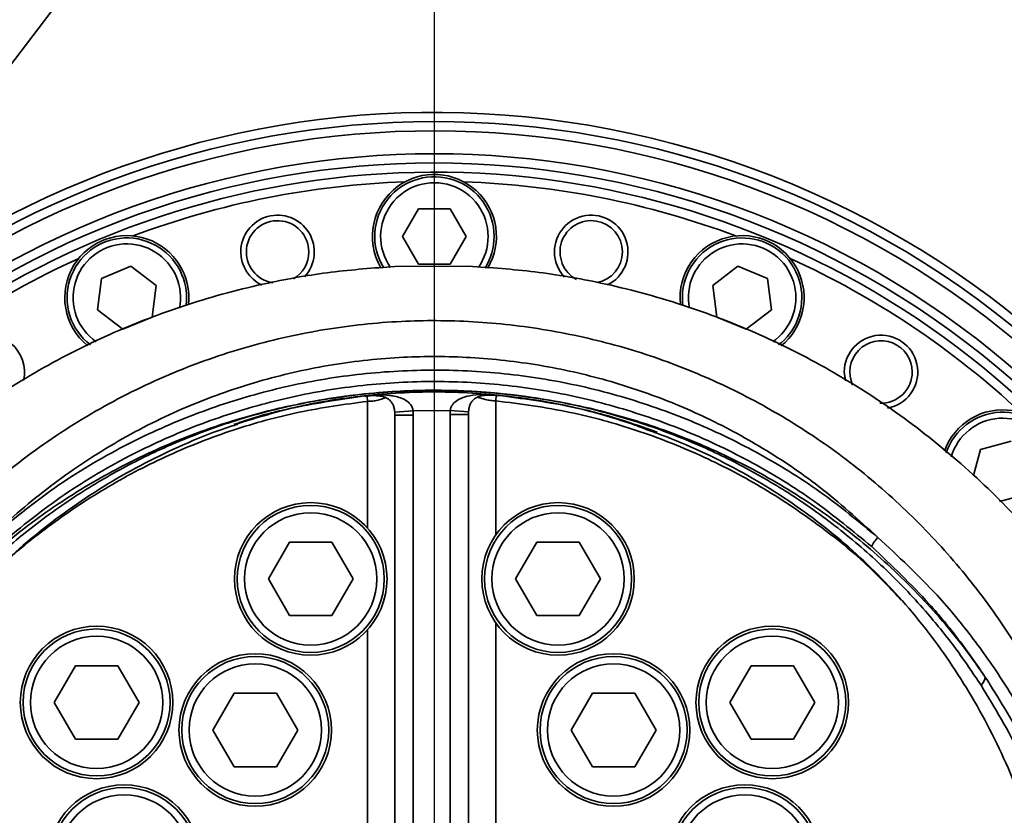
# Model space of a CAD drawing. Header units: millimetres. Extents: x -8713 to 3261, y -18743 to -8704.
# Tile 93 of 156: x -4158 to -4051, y -11369 to -11282. Entities that reach past the tile are written whole.
import ezdxf

# ---------------------------------------------------------------- set-up
doc = ezdxf.new("R2010")
doc.units = ezdxf.units.MM
doc.header["$LTSCALE"] = 10
doc.header["$PDSIZE"] = -1
doc.linetypes.add('CENTER', pattern=[50.8, 31.75, -6.35, 6.35, -6.35])
doc.layers.get('Defpoints').update_dxf_attribs({"true_color": 0x5e5e5e})
doc.layers.add('细实线层', color=7, linetype='Continuous')
doc.dimstyles.new('ISO-25', dxfattribs={"dimscale": 20, "dimtxt": 4, "dimasz": 3.05, "dimexe": 3, "dimexo": 0.625, "dimtad": 1, "dimdec": 0, "dimtxsty": 'Standard', "dimcen": 2.5, "dimclrd": 1, "dimclre": 1, "dimclrt": 4, "dimadec": 1, "dimazin": 2, "dimtfac": 1, "dimtdec": 0, "dimtmove": 0, "dimatfit": 0, "dimfxl": 1, "dimarcsym": 0})

# ---------------------------------------------------------------- blocks, each defined once
blk = doc.blocks.new('*U156')
at = {"color": 0, "linetype": 'CENTER', "transparency": 16777216}
blk.add_line((0, 3.6), (0, 108.91), dxfattribs=at)
blk = doc.blocks.new('*D178')
at = {"color": 1, "lineweight": -2, "transparency": 16777216}
for p, q in [((-4456.15, -11079.62), (-4456.15, -10887.56)), ((-4021.75, -11140.62), (-4516.15, -11140.62)), ((-4456.15, -11223.12), (-4456.15, -11140.62)), ((-4189.07, -11223.12), (-4516.15, -11223.12)), ((-4456.15, -11284.12), (-4456.15, -11345.12))]:
    blk.add_line(p, q, dxfattribs=at)
at = {"color": 1, "lineweight": 20, "transparency": 16777216}
for points in [[(-4466.32, -11079.62), (-4445.98, -11079.62), (-4456.15, -11140.62)], [(-4466.32, -11284.12), (-4445.98, -11284.12), (-4456.15, -11223.12)]]:
    blk.add_solid(points, dxfattribs=at)
at = {"layer": 'Defpoints', "color": 0, "lineweight": 20, "transparency": 16777216}
for p in [(-4456.15, -11140.62), (-4009.25, -11140.62), (-4176.57, -11223.12)]:
    blk.add_point(p, dxfattribs=at)
at = {"color": 4, "transparency": 16777216, "insert": (-4508.65, -10953.09), "char_height": 80, "attachment_point": 5, "rotation": 90}
blk.add_mtext('83', dxfattribs=at)
blk = doc.blocks.new('*D179')
at = {"color": 1, "lineweight": -2, "transparency": 16777216}
for p, q in [((-4112.58, -11271.71), (-4112.58, -10963.58)), ((-2969.38, -11152.6), (-2969.38, -10963.58)), ((-4051.58, -11023.58), (-3030.38, -11023.58))]:
    blk.add_line(p, q, dxfattribs=at)
at = {"color": 1, "lineweight": 20, "transparency": 16777216}
for points in [[(-4051.58, -11013.42), (-4051.58, -11033.75), (-4112.58, -11023.58)], [(-3030.38, -11013.42), (-3030.38, -11033.75), (-2969.38, -11023.58)]]:
    blk.add_solid(points, dxfattribs=at)
at = {"layer": 'Defpoints', "color": 0, "lineweight": 20, "transparency": 16777216}
for p in [(-2969.38, -11023.58), (-2969.38, -11165.1), (-4112.58, -11284.21)]:
    blk.add_point(p, dxfattribs=at)
at = {"color": 4, "transparency": 16777216, "insert": (-3540.98, -10971.08), "char_height": 80, "attachment_point": 5}
blk.add_mtext('1143', dxfattribs=at)
blk = doc.blocks.new('*D168')
at = {"color": 1, "lineweight": -2, "transparency": 16777216}
for p, q in [((-2624.13, -11223.12), (-2362.13, -11223.12)), ((-3337.5, -11596.02), (-3395.99, -11655.27))]:
    blk.add_line(p, q, dxfattribs=at)
blk.add_arc((-2969.38, -11223.12), 547.25, 231.7592, 353.6101, dxfattribs=at)
at = {"color": 1, "lineweight": 20, "transparency": 16777216}
for points in [[(-2435.68, -11283.46), (-2415.38, -11284.6), (-2422.13, -11223.12)], [(-3314.83, -11660.56), (-3301.38, -11645.32), (-3353.84, -11612.57)]]:
    blk.add_solid(points, dxfattribs=at)
at = {"layer": 'Defpoints', "color": 0, "lineweight": 20, "transparency": 16777216}
for p in [(-4176.57, -11223.12), (-2969.38, -11223.12), (-2636.63, -11223.12), (-3328.72, -11587.13), (-2967.03, -11770.37)]:
    blk.add_point(p, dxfattribs=at)
at = {"color": 4, "transparency": 16777216, "insert": (-2778.75, -11679.18), "char_height": 80, "attachment_point": 5, "rotation": 22.6847}
blk.add_mtext('130%%D', dxfattribs=at)
blk = doc.blocks.new('*D169')
at = {"color": 1, "lineweight": -2, "transparency": 16777216}
blk.add_arc((-3969.93, -11223.12), 395.04, 288.8561, 351.1439, dxfattribs=at)
at = {"color": 1, "lineweight": 20, "transparency": 16777216}
for points in [[(-3589.74, -11283.16), (-3569.46, -11284.73), (-3574.89, -11223.12)], [(-3839.72, -11606.81), (-3844.79, -11587.12), (-3901.33, -11612.16)]]:
    blk.add_solid(points, dxfattribs=at)
at = {"layer": 'Defpoints', "color": 0, "lineweight": 20, "transparency": 16777216}
for p in [(-4176.57, -11223.12), (-2636.63, -11223.12), (-3945.16, -11363.6), (-3734.03, -11539.99), (-3746.65, -12489.44)]:
    blk.add_point(p, dxfattribs=at)
at = {"color": 4, "transparency": 16777216, "insert": (-3707.87, -11443.02), "char_height": 80, "attachment_point": 5, "rotation": 50}
blk.add_mtext('80°', dxfattribs=at)

msp = doc.modelspace()

# ---------------------------------------------------------------- linework, layer by layer
at = {"color": 2, "linetype": 'CENTER'}
msp.add_line((-4112.58, -11393.12), (-4112.58, -11223.12), dxfattribs=at)
at = {"color": 4}
for centre, radius, start, end in [((-4112.58, -12173.12), 1935.77, 290, 188), ((-4884.99, -12281.68), 1155.77, 26.45821, 69.54179)]:
    msp.add_arc(centre, radius, start, end, dxfattribs=at)
at = {"layer": '细实线层', "linetype": 'Continuous', "lineweight": 35}
for p, q in [((-4125.38, -11243.26), (-4190.4, -11328.47)), ((-4116.04, -11305.62), (-4114.31, -11302.62)), ((-4114.31, -11302.62), (-4110.85, -11302.62)), ((-4110.85, -11302.62), (-4109.11, -11305.62)), ((-4114.31, -11308.62), (-4116.04, -11305.62)), ((-4109.11, -11305.62), (-4110.85, -11308.62)), ((-4148.81, -11310.18), (-4145.61, -11308.85)), ((-4145.61, -11308.85), (-4142.86, -11310.96)), ((-4108.88, -11308.86), (-4116.88, -11308.89)), ((-4110.85, -11308.62), (-4114.31, -11308.62)), ((-4082.29, -11310.96), (-4079.54, -11308.85)), ((-4079.54, -11308.85), (-4076.34, -11310.18)), ((-4149.26, -11313.61), (-4148.81, -11310.18)), ((-4076.34, -11310.18), (-4075.89, -11313.61)), ((-4142.86, -11310.96), (-4143.31, -11314.39)), ((-4081.84, -11314.39), (-4082.29, -11310.96)), ((-4146.51, -11315.72), (-4149.26, -11313.61)), ((-4075.89, -11313.61), (-4078.64, -11315.72)), ((-4143.31, -11314.39), (-4146.51, -11315.72)), ((-4078.64, -11315.72), (-4081.84, -11314.39)), ((-4067.97, -11320.37), (-4067.85, -11321.32)), ((-4120.14, -11322.99), (-4120.14, -11322.98)), ((-4120.14, -11323.01), (-4120, -11323)), ((-4119.88, -11323.57), (-4119.91, -11322.99)), ((-4105.85, -11322.93), (-4105.88, -11323.51)), ((-4119.88, -11337.33), (-4119.88, -11323.57)), ((-4105.88, -11323.51), (-4105.88, -11338.08)), ((-4116.89, -11324.75), (-4114.9, -11324.59)), ((-4116.88, -11325.06), (-4116.89, -11324.75)), ((-4116.88, -11375.42), (-4116.88, -11325.06)), ((-4116.88, -11325.06), (-4114.88, -11325.06)), ((-4110.86, -11324.57), (-4114.9, -11324.59)), ((-4114.9, -11324.59), (-4114.88, -11325.06)), ((-4114.88, -11325.06), (-4114.88, -11375.42)), ((-4110.88, -11325), (-4110.86, -11324.57)), ((-4110.88, -11375.11), (-4110.88, -11325)), ((-4110.88, -11325), (-4108.88, -11325)), ((-4110.86, -11324.57), (-4108.87, -11324.72)), ((-4108.87, -11324.72), (-4108.88, -11325)), ((-4108.88, -11325), (-4108.88, -11375.11)), ((-4053.16, -11328.8), (-4049.81, -11327.91)), ((-4053.91, -11331.63), (-4053.16, -11328.8)), ((-4048.26, -11333.7), (-4051.08, -11334.46)), ((-4130.65, -11342.9), (-4128.35, -11338.9)), ((-4128.35, -11338.9), (-4123.73, -11338.9)), ((-4123.73, -11338.9), (-4121.42, -11342.9)), ((-4103.74, -11342.9), (-4101.43, -11338.9)), ((-4101.43, -11338.9), (-4096.81, -11338.9)), ((-4096.81, -11338.9), (-4094.5, -11342.9)), ((-4128.35, -11346.9), (-4130.65, -11342.9)), ((-4121.42, -11342.9), (-4123.73, -11346.9)), ((-4101.43, -11346.9), (-4103.74, -11342.9)), ((-4094.5, -11342.9), (-4096.81, -11346.9)), ((-4123.73, -11346.9), (-4128.35, -11346.9)), ((-4105.88, -11347.71), (-4105.88, -11375.11)), ((-4096.81, -11346.9), (-4101.43, -11346.9)), ((-4119.88, -11375.42), (-4119.88, -11348.46)), ((-4153.97, -11356.35), (-4151.66, -11352.35)), ((-4151.66, -11352.35), (-4147.04, -11352.35)), ((-4147.04, -11352.35), (-4144.73, -11356.35)), ((-4080.43, -11356.35), (-4078.12, -11352.35)), ((-4078.12, -11352.35), (-4073.5, -11352.35)), ((-4073.5, -11352.35), (-4071.19, -11356.35)), ((-4136.7, -11359.35), (-4134.39, -11355.35)), ((-4134.39, -11355.35), (-4129.77, -11355.35)), ((-4129.77, -11355.35), (-4127.46, -11359.35)), ((-4097.7, -11359.35), (-4095.39, -11355.35)), ((-4095.39, -11355.35), (-4090.77, -11355.35)), ((-4090.77, -11355.35), (-4088.46, -11359.35)), ((-4151.66, -11360.35), (-4153.97, -11356.35)), ((-4144.73, -11356.35), (-4147.04, -11360.35)), ((-4078.12, -11360.35), (-4080.43, -11356.35)), ((-4071.19, -11356.35), (-4073.5, -11360.35)), ((-4134.39, -11363.35), (-4136.7, -11359.35)), ((-4127.46, -11359.35), (-4129.77, -11363.35)), ((-4095.39, -11363.35), (-4097.7, -11359.35)), ((-4088.46, -11359.35), (-4090.77, -11363.35)), ((-4147.04, -11360.35), (-4151.66, -11360.35)), ((-4073.5, -11360.35), (-4078.12, -11360.35)), ((-4129.77, -11363.35), (-4134.39, -11363.35)), ((-4090.77, -11363.35), (-4095.39, -11363.35))]:
    msp.add_line(p, q, dxfattribs=at)
for centre, radius in [((-4126.04, -11342.9), 8.3), ((-4126.04, -11342.9), 8), ((-4099.12, -11342.9), 8.3), ((-4099.12, -11342.9), 8), ((-4126.04, -11342.9), 7.2), ((-4099.12, -11342.9), 7.2), ((-4149.35, -11356.35), 8.3), ((-4149.35, -11356.35), 8), ((-4075.81, -11356.35), 8.3), ((-4075.81, -11356.35), 8), ((-4149.35, -11356.35), 7.2), ((-4075.81, -11356.35), 7.2), ((-4132.08, -11359.35), 8.3), ((-4093.08, -11359.35), 8.3), ((-4132.08, -11359.35), 8), ((-4132.08, -11359.35), 7.2), ((-4093.08, -11359.35), 8), ((-4093.08, -11359.35), 7.2), ((-4146.35, -11373.62), 8.3), ((-4146.35, -11373.62), 8), ((-4078.8, -11373.62), 8.3), ((-4078.8, -11373.62), 8), ((-4146.35, -11373.62), 7.2), ((-4078.8, -11373.62), 7.2)]:
    msp.add_circle(centre, radius, dxfattribs=at)
for centre, radius, start, end in [((-4112.58, -11393.12), 101, 355.0698, 157.8773), ((-4112.58, -11393.12), 100, 325.0709, 214.9977), ((-4112.58, -11393.12), 99, 325.9888, 213.8986), ((-4112.58, -11393.12), 96.5, 329.0153, 210.9889), ((-4112.58, -11393.12), 95.5, 330.2852, 209.7729), ((-4112.58, -11393.12), 94.5, 0, 208.3555), ((-4112.58, -11393.12), 93.5, 91.9589, 110.5411), ((-4112.58, -11305.62), 6.5, 0, 211.8639), ((-4112.58, -11305.62), 6.75, 329.3253, 125.9887), ((-4112.58, -11393.12), 93.5, 69.4589, 88.0411), ((-4112.58, -11305.62), 6.75, 125.9887, 210.2844), ((-4112.58, -11305.62), 5.85, 0, 215.1325), ((-4129.65, -11307.3), 4, 317.4147, 180), ((-4129.65, -11307.3), 3.4, 0, 261.1758), ((-4095.51, -11307.3), 4, 296.094, 180), ((-4095.51, -11307.3), 3.4, 0, 242.0876), ((-4146.06, -11312.28), 6.5, 22.5, 232.3975), ((-4146.06, -11312.28), 6.75, 353.4631, 148.4887), ((-4112.58, -11305.62), 5.85, 324.9938, 0), ((-4112.58, -11305.62), 6.5, 327.9357, 0), ((-4079.09, -11312.28), 6.75, 103.4887, 186.3432), ((-4079.09, -11312.28), 6.5, 337.5, 187.8974), ((-4079.09, -11312.28), 6.75, 308.7902, 103.4887), ((-4146.06, -11312.28), 5.85, 22.5, 235.3687), ((-4079.09, -11312.28), 5.85, 337.5, 191.4275), ((-4112.58, -11393.12), 93.5, 114.4589, 133.0411), ((-4129.65, -11307.3), 4, 180, 244.4227), ((-4129.65, -11307.3), 3.4, 300.4125, 0), ((-4095.51, -11307.3), 4, 180, 223.2285), ((-4095.51, -11307.3), 3.4, 279.937, 0), ((-4112.58, -11393.12), 93.5, 46.9589, 65.5411), ((-4146.06, -11312.28), 6.75, 148.4887, 230.9922), ((-4146.06, -11312.28), 5.85, 348.8248, 22.5), ((-4146.06, -11312.28), 6.5, 352.1408, 22.5), ((-4079.09, -11312.28), 5.85, 304.765, 337.5), ((-4079.09, -11312.28), 6.5, 307.6477, 337.5), ((-4161.19, -11320.37), 4, 346.5227, 180), ((-4063.97, -11320.37), 4, 280.203, 180), ((-4063.97, -11320.37), 3.4, 0, 204.759), ((-4063.97, -11320.37), 3.4, 267.9624, 0), ((-4105.61, -11322.93), 0.0329, 163.0333, 206.2509), ((-4050.71, -11331.25), 6.75, 80.9887, 160.5396), ((-4050.71, -11331.25), 6.5, 315, 161.5176), ((-4050.71, -11331.25), 5.85, 315, 163.6467), ((-4062.52, -11340.37), 2.65, 132.1613, 158.4192), ((-4054.14, -11353.38), 1.52, 314.0949, 352.6562)]:
    msp.add_arc(centre, radius, start, end, dxfattribs=at)
for points, knots in [([(-4116.88, -11308.89), (-4119.2, -11309.06), (-4123.83, -11309.4), (-4131.41, -11310.73), (-4139.53, -11312.9), (-4148.05, -11316.18), (-4156.16, -11320.32), (-4163.8, -11325.29), (-4170.87, -11331.02), (-4177.29, -11337.46), (-4183, -11344.52), (-4187.95, -11352.13), (-4192.07, -11360.22), (-4195.33, -11368.68), (-4197.69, -11377.44), (-4199.1, -11386.39), (-4199.65, -11395.46), (-4199.21, -11401.49), (-4198.99, -11404.5)], [0, 0, 0, 0, 0.0492154, 0.0984308, 0.1628278, 0.227225, 0.2916223, 0.3560197, 0.4204173, 0.4848151, 0.549213, 0.6136111, 0.6780093, 0.7424075, 0.8068057, 0.8712039, 0.9356019, 1, 1, 1, 1]), ([(-4026.17, -11404.5), (-4025.95, -11401.49), (-4025.51, -11395.46), (-4026.05, -11386.39), (-4027.47, -11377.44), (-4029.83, -11368.68), (-4033.09, -11360.22), (-4037.21, -11352.13), (-4042.15, -11344.52), (-4047.86, -11337.46), (-4054.29, -11331.02), (-4061.36, -11325.29), (-4068.99, -11320.32), (-4077.11, -11316.18), (-4085.62, -11312.9), (-4093.84, -11310.7), (-4101.62, -11309.35), (-4106.46, -11309.02), (-4108.88, -11308.86)], [0, 0, 0, 0, 0.064125, 0.12825, 0.192375, 0.2565, 0.320625, 0.384749, 0.448874, 0.512999, 0.577123, 0.641248, 0.705372, 0.769496, 0.83362, 0.897744, 0.948872, 1, 1, 1, 1]), ([(-4188.07, -11397.97), (-4188.07, -11397.97), (-4188.21, -11395.52), (-4188.28, -11390.61), (-4187.67, -11382.65), (-4186.14, -11374.16), (-4183.48, -11365.3), (-4179.82, -11356.76), (-4175.14, -11348.68), (-4169.52, -11341.16), (-4163.14, -11334.48), (-4156.11, -11328.75), (-4148.59, -11323.96), (-4140.72, -11320.17), (-4132.64, -11317.41), (-4124.49, -11315.6), (-4117.69, -11314.87), (-4110.96, -11314.72), (-4104.31, -11315.11), (-4096.34, -11316.45), (-4088.6, -11318.63), (-4081.2, -11321.63), (-4074.21, -11325.37), (-4067.61, -11329.84), (-4061.52, -11335.02), (-4055.97, -11340.83), (-4050.98, -11347.29), (-4046.65, -11354.34), (-4043.03, -11361.92), (-4040.09, -11370.17), (-4038, -11379.06), (-4036.9, -11388.49), (-4036.9, -11394.82), (-4037.09, -11397.97), (-4037.09, -11397.97)], [0, 0, 0, 0, 0, 0.029714, 0.059427, 0.096609, 0.133902, 0.171076, 0.208437, 0.245924, 0.283267, 0.318283, 0.353422, 0.388427, 0.420905, 0.453493, 0.485969, 0.50075, 0.53218, 0.563712, 0.595144, 0.62623, 0.657411, 0.688503, 0.720357, 0.752304, 0.784168, 0.817819, 0.851564, 0.885224, 0.923442, 0.961782, 1, 1, 1, 1, 1]), ([(-4064.3, -11338.4), (-4066.4, -11336.49), (-4070.3, -11332.93), (-4076.77, -11328.59), (-4083.29, -11325.08), (-4090.2, -11322.28), (-4097.42, -11320.24), (-4104.86, -11318.99), (-4111.07, -11318.63), (-4117.35, -11318.77), (-4123.7, -11319.45), (-4131.3, -11321.14), (-4138.84, -11323.72), (-4146.19, -11327.27), (-4153.21, -11331.76), (-4157.98, -11335.65), (-4160.41, -11337.97), (-4160.86, -11338.4)], [0, 0, 0, 0, 0.080479, 0.149719, 0.219161, 0.288387, 0.35829, 0.428417, 0.498315, 0.53118, 0.603413, 0.675897, 0.748137, 0.826132, 0.90443, 0.98245, 1, 1, 1, 1]), ([(-4160.86, -11338.4), (-4158.58, -11336.54), (-4154.04, -11332.81), (-4146.69, -11328.45), (-4139.22, -11325.05), (-4131.72, -11322.58), (-4123.96, -11320.91), (-4116.01, -11320.11), (-4107.99, -11320.17), (-4100.01, -11321.1), (-4092.2, -11322.92), (-4084.63, -11325.57), (-4077.38, -11329.05), (-4070.51, -11333.27), (-4066.37, -11336.69), (-4064.3, -11338.4)], [0, 0, 0, 0, 0.084366, 0.168727, 0.243145, 0.317791, 0.392202, 0.467604, 0.543252, 0.618654, 0.694281, 0.770155, 0.84579, 0.922893, 1, 1, 1, 1]), ([(-4064.98, -11339.39), (-4067.03, -11337.7), (-4071.11, -11334.33), (-4077.88, -11330.16), (-4085.03, -11326.74), (-4092.49, -11324.13), (-4100.19, -11322.33), (-4108.05, -11321.41), (-4115.96, -11321.35), (-4123.8, -11322.14), (-4131.45, -11323.79), (-4138.84, -11326.22), (-4146.2, -11329.58), (-4153.45, -11333.87), (-4157.93, -11337.55), (-4160.17, -11339.39)], [0, 0, 0, 0, 0.077131, 0.154258, 0.229888, 0.305757, 0.381378, 0.45676, 0.532388, 0.607769, 0.682173, 0.756812, 0.831223, 0.915609, 1, 1, 1, 1]), ([(-4172.52, -11353.58), (-4171.92, -11352.71), (-4169.78, -11349.67), (-4165.62, -11344.78), (-4159.75, -11339.24), (-4153.32, -11334.43), (-4146.43, -11330.4), (-4139.65, -11327.36), (-4133.04, -11325.15), (-4127.45, -11323.82), (-4123.73, -11323.21), (-4122.15, -11323), (-4121.98, -11322.98)], [0, 0, 0, 0, 0.053328, 0.187255, 0.321602, 0.455501, 0.584516, 0.713525, 0.818286, 0.923045, 0.991771, 1, 1, 1, 1]), ([(-4121.98, -11322.98), (-4122.06, -11322.99), (-4122.15, -11323), (-4122.25, -11323.02), (-4122.31, -11323.02), (-4122.38, -11323.03), (-4122.48, -11323.05), (-4122.6, -11323.06), (-4122.75, -11323.09), (-4122.94, -11323.11), (-4123.19, -11323.15), (-4123.52, -11323.2), (-4123.94, -11323.26), (-4124.52, -11323.36), (-4125.32, -11323.49), (-4126.46, -11323.7), (-4128.16, -11324.05), (-4130.82, -11324.67), (-4135.13, -11325.89), (-4140.47, -11327.86), (-4146.21, -11330.59), (-4151.63, -11333.78), (-4156.87, -11337.54), (-4161.85, -11341.88), (-4165.98, -11346.25), (-4169.38, -11350.46), (-4171.17, -11353.14), (-4172.07, -11354.47)], [0, 0, 0, 0, 0.003657, 0.00417, 0.00515, 0.00637, 0.007896, 0.009811, 0.012229, 0.015304, 0.019249, 0.02437, 0.031114, 0.04016, 0.052598, 0.070266, 0.096287, 0.136612, 0.202464, 0.313376, 0.412813, 0.512251, 0.62092, 0.729849, 0.838534, 0.919266, 1, 1, 1, 1]), ([(-4134.42, -11326.1), (-4134.11, -11325.99), (-4131.96, -11325.21), (-4127.21, -11324.01), (-4122.71, -11323.36), (-4120.14, -11322.98)], [0, 0, 0, 0, 0.067974, 0.468313, 1, 1, 1, 1]), ([(-4133.99, -11325.98), (-4131.84, -11325.33), (-4127.17, -11323.92), (-4119.74, -11322.79), (-4111.91, -11322.39), (-4104.08, -11322.95), (-4096.88, -11324.17), (-4092.42, -11325.6), (-4090.46, -11326.23)], [0, 0, 0, 0, 0.152676, 0.330024, 0.506802, 0.683366, 0.860501, 1, 1, 1, 1]), ([(-4121.98, -11322.98), (-4121.91, -11322.97), (-4120.47, -11322.78), (-4116.63, -11322.4), (-4112.76, -11322.32), (-4110.2, -11322.4), (-4109.94, -11322.41), (-4109.66, -11322.42), (-4109.36, -11322.44), (-4109.03, -11322.45), (-4108.69, -11322.47), (-4108.33, -11322.49), (-4107.95, -11322.51), (-4107.57, -11322.54), (-4107.18, -11322.57), (-4106.86, -11322.59), (-4106.55, -11322.62), (-4106.24, -11322.64), (-4105.88, -11322.68), (-4105.55, -11322.71), (-4105.23, -11322.74), (-4104.95, -11322.77), (-4104.69, -11322.8), (-4104.46, -11322.82), (-4104.26, -11322.85), (-4104.09, -11322.87), (-4103.94, -11322.88), (-4103.81, -11322.9), (-4103.7, -11322.91), (-4103.61, -11322.93), (-4103.51, -11322.94), (-4103.37, -11322.96), (-4103.25, -11322.97), (-4103.17, -11322.98)], [0, 0, 0, 0, 0.012128, 0.231636, 0.613148, 0.62565, 0.639309, 0.654157, 0.670199, 0.687409, 0.705717, 0.724958, 0.744956, 0.765477, 0.786238, 0.806929, 0.816434, 0.836418, 0.855596, 0.873645, 0.890309, 0.905428, 0.91919, 0.931396, 0.942091, 0.951363, 0.959327, 0.966112, 0.971855, 0.976686, 0.980732, 0.987874, 1, 1, 1, 1]), ([(-4103.17, -11322.98), (-4103.35, -11322.96), (-4104.5, -11322.82), (-4106.92, -11322.58), (-4111.56, -11322.33), (-4116.52, -11322.43), (-4120.36, -11322.78), (-4121.8, -11322.96), (-4121.98, -11322.98)], [0, 0, 0, 0, 0.029597, 0.183581, 0.386832, 0.76833, 0.970407, 1, 1, 1, 1]), ([(-4120.14, -11322.98), (-4119.73, -11322.94), (-4118.81, -11322.86), (-4117.45, -11322.88), (-4116.26, -11323.14), (-4115.49, -11323.57), (-4115.14, -11323.95), (-4114.97, -11324.26), (-4114.92, -11324.47), (-4114.9, -11324.59)], [0, 0, 0, 0, 0.195168, 0.447888, 0.684022, 0.823215, 0.899452, 0.942761, 1, 1, 1, 1]), ([(-4120, -11323), (-4119.92, -11322.99), (-4119.6, -11322.95), (-4119.06, -11322.94), (-4118.44, -11322.98), (-4117.9, -11323.12), (-4117.51, -11323.35), (-4117.23, -11323.65), (-4117.04, -11324.03), (-4116.93, -11324.4), (-4116.91, -11324.65), (-4116.9, -11324.75)], [0, 0, 0, 0, 0.042388, 0.169995, 0.308989, 0.466748, 0.643819, 0.776906, 0.86702, 0.945385, 1, 1, 1, 1]), ([(-4119.88, -11323.57), (-4119.68, -11323.57), (-4119.29, -11323.55), (-4118.73, -11323.45), (-4118.25, -11323.32), (-4118.01, -11323.2), (-4117.91, -11323.15)], [0, 0, 0, 0, 0.2648367, 0.53623, 0.8054685, 1, 1, 1, 1]), ([(-4110.86, -11324.57), (-4110.83, -11324.43), (-4110.79, -11324.24), (-4110.6, -11323.89), (-4110.24, -11323.52), (-4109.48, -11323.11), (-4108.35, -11322.85), (-4107.09, -11322.81), (-4106.15, -11322.87), (-4105.72, -11322.91), (-4105.64, -11322.92)], [0, 0, 0, 0, 0.067662, 0.092573, 0.197443, 0.322861, 0.54243, 0.794092, 0.960221, 1, 1, 1, 1]), ([(-4108.86, -11324.71), (-4108.85, -11324.62), (-4108.84, -11324.39), (-4108.75, -11324.05), (-4108.59, -11323.7), (-4108.36, -11323.4), (-4108.02, -11323.15), (-4107.52, -11322.96), (-4106.87, -11322.89), (-4106.22, -11322.89), (-4105.8, -11322.93), (-4105.64, -11322.95)], [0, 0, 0, 0, 0.044989, 0.120311, 0.197263, 0.29822, 0.451876, 0.629652, 0.779178, 0.914887, 1, 1, 1, 1]), ([(-4107.82, -11323.1), (-4107.73, -11323.15), (-4107.49, -11323.26), (-4107.03, -11323.39), (-4106.47, -11323.49), (-4106.07, -11323.5), (-4105.88, -11323.51)], [0, 0, 0, 0, 0.179027, 0.453421, 0.730058, 1, 1, 1, 1]), ([(-4105.64, -11322.92), (-4103.07, -11323.26), (-4098.6, -11323.85), (-4092.84, -11325.32), (-4089.7, -11326.45), (-4088.35, -11326.94)], [0, 0, 0, 0, 0.437584, 0.758744, 1, 1, 1, 1]), ([(-4103.17, -11322.98), (-4103, -11323), (-4102.82, -11323.03), (-4101.24, -11323.24), (-4097.7, -11323.82), (-4092.12, -11325.15), (-4085.51, -11327.35), (-4078.73, -11330.39), (-4071.84, -11334.42), (-4065.4, -11339.24), (-4059.54, -11344.78), (-4055.37, -11349.67), (-4053.24, -11352.71), (-4052.63, -11353.58)], [0, 0, 0, 0, 0.00823, 0.008602, 0.07725, 0.181734, 0.286221, 0.415361, 0.544507, 0.678402, 0.812744, 0.946666, 1, 1, 1, 1]), ([(-4053.08, -11354.47), (-4053.98, -11353.14), (-4055.78, -11350.46), (-4059.18, -11346.25), (-4063.31, -11341.88), (-4068.28, -11337.54), (-4073.51, -11333.78), (-4078.91, -11330.61), (-4084.64, -11327.88), (-4090, -11325.9), (-4094.33, -11324.68), (-4096.99, -11324.05), (-4098.7, -11323.7), (-4099.84, -11323.49), (-4100.64, -11323.36), (-4101.22, -11323.26), (-4101.64, -11323.2), (-4101.97, -11323.15), (-4102.21, -11323.11), (-4102.41, -11323.09), (-4102.56, -11323.06), (-4102.68, -11323.05), (-4102.77, -11323.03), (-4102.85, -11323.02), (-4102.9, -11323.02), (-4103.01, -11323), (-4103.1, -11322.99), (-4103.17, -11322.98)], [0, 0, 0, 0, 0.080733, 0.161465, 0.270149, 0.379077, 0.487745, 0.586546, 0.685346, 0.797284, 0.863266, 0.90365, 0.929792, 0.947445, 0.959896, 0.968938, 0.975666, 0.980778, 0.984718, 0.987788, 0.990202, 0.992114, 0.993637, 0.994856, 0.995834, 0.996343, 1, 1, 1, 1]), ([(-4119.88, -11323.57), (-4122.37, -11323.91), (-4127.32, -11324.59), (-4134.54, -11326.6), (-4141.48, -11329.3), (-4148.1, -11332.72), (-4154.28, -11336.85), (-4159.36, -11340.93), (-4162.12, -11343.86), (-4163.18, -11344.99)], [0, 0, 0, 0, 0.152556, 0.3035335, 0.4546323, 0.6050756, 0.7552445, 0.9063489, 1, 1, 1, 1]), ([(-4061.76, -11345.21), (-4062.88, -11344.02), (-4065.7, -11341.02), (-4070.83, -11336.88), (-4077.02, -11332.75), (-4083.63, -11329.32), (-4090.57, -11326.61), (-4098.01, -11324.54), (-4103.18, -11323.86), (-4105.88, -11323.51)], [0, 0, 0, 0, 0.09732, 0.24536, 0.392926, 0.540724, 0.689049, 0.837391, 1, 1, 1, 1]), ([(-4176.6, -11367.38), (-4176.58, -11367.35), (-4176.08, -11365.82), (-4174.82, -11362.89), (-4172.79, -11358.65), (-4170.47, -11354.59), (-4167.92, -11350.75), (-4165.16, -11347.15), (-4162.2, -11343.8), (-4159.03, -11340.68), (-4155.62, -11337.76), (-4151.99, -11335.03), (-4148.15, -11332.52), (-4144.13, -11330.26), (-4139.94, -11328.27), (-4136.55, -11326.86), (-4134.52, -11326.23), (-4133.97, -11326.05)], [0, 0, 0, 0, 0.002039, 0.08045, 0.158348, 0.235403, 0.311335, 0.385833, 0.457893, 0.529761, 0.602406, 0.675714, 0.749544, 0.823722, 0.89806, 0.972319, 1, 1, 1, 1]), ([(-4090.48, -11326.28), (-4089.06, -11326.79), (-4086.19, -11327.82), (-4082.01, -11329.72), (-4077.96, -11331.88), (-4074.1, -11334.29), (-4070.46, -11336.93), (-4067.04, -11339.77), (-4063.87, -11342.82), (-4060.89, -11346.09), (-4058.11, -11349.58), (-4055.54, -11353.3), (-4053.18, -11357.23), (-4051.08, -11361.35), (-4049.55, -11364.75), (-4048.83, -11366.81), (-4048.63, -11367.4)], [0, 0, 0, 0, 0.0732, 0.148215, 0.222829, 0.296885, 0.370263, 0.442891, 0.514879, 0.587177, 0.661159, 0.736276, 0.812547, 0.889936, 0.968358, 1, 1, 1, 1]), ([(-4064.3, -11338.4), (-4062.1, -11340.44), (-4058.37, -11343.89), (-4053.86, -11349.41), (-4050.28, -11354.53), (-4047.16, -11359.99), (-4044.38, -11365.91), (-4042.98, -11370.08), (-4042.25, -11372.26)], [0, 0, 0, 0, 0.218314, 0.369174, 0.520038, 0.675301, 0.830568, 1, 1, 1, 1]), ([(-4052.63, -11353.58), (-4053.58, -11352.21), (-4055.47, -11349.47), (-4059.47, -11344.61), (-4062.84, -11341.42), (-4064.98, -11339.39)], [0, 0, 0, 0, 0.265194, 0.531645, 1, 1, 1, 1]), ([(-4052.63, -11353.58), (-4051.2, -11355.86), (-4048.89, -11359.54), (-4047.09, -11363.48), (-4046.4, -11364.98)], [0, 0, 0, 0, 0.6179803, 1, 1, 1, 1]), ([(-4047.09, -11365.74), (-4047.65, -11364.5), (-4049.38, -11360.63), (-4051.58, -11356.96), (-4053.08, -11354.47)], [0, 0, 0, 0, 0.320782, 1, 1, 1, 1])]:
    msp.add_open_spline(points, degree=3, knots=knots, dxfattribs=at)

# ---------------------------------------------------------------- block references
at = {"color": 4, "linetype": 'CENTER'}
msp.add_blockref('*U156', (-4112.58, -11393.12), dxfattribs=at)

# ---------------------------------------------------------------- dimensions: what is measured, and where the dimension line sits
dim = msp.add_linear_dim(base=(-4456.15162154, -11140.62346574), p1=(-4176.57278329, -11223.12346574), p2=(-4009.25225636, -11140.62346574), angle=90, dimstyle='ISO-25')
dim.commit()
dim.dimension.update_dxf_attribs({"geometry": '*D178', "text_midpoint": (-4456.15162154, -10953.08975787), "dimtype": 160})
dim = msp.add_linear_dim(base=(-2969.38, -11023.58), p1=(-4112.58, -11284.21), p2=(-2969.38, -11165.1), dimstyle='ISO-25')
dim.commit()
dim.dimension.update_dxf_attribs({"geometry": '*D179', "text_midpoint": (-3540.98, -10971.08)})
dim = msp.add_angular_dim_2l(base=(-2967.03, -11770.37), line1=((-2636.63, -11223.12), (-4176.57, -11223.12)), line2=((-2969.38, -11223.12), (-3328.72, -11587.13)), text='130%%D', dimstyle='ISO-25')
dim.commit()
dim.dimension.update_dxf_attribs({"geometry": '*D168', "text_midpoint": (-2778.75, -11679.18)})
dim = msp.add_angular_dim_2l(base=(-3734.03, -11539.99), line1=((-3945.16, -11363.6), (-3746.65, -12489.44)), line2=((-2636.63, -11223.12), (-4176.57, -11223.12)), dimstyle='ISO-25')
dim.commit()
dim.dimension.update_dxf_attribs({"geometry": '*D169', "text_midpoint": (-3707.87, -11443.02)})

doc.saveas('drawing.dxf')
